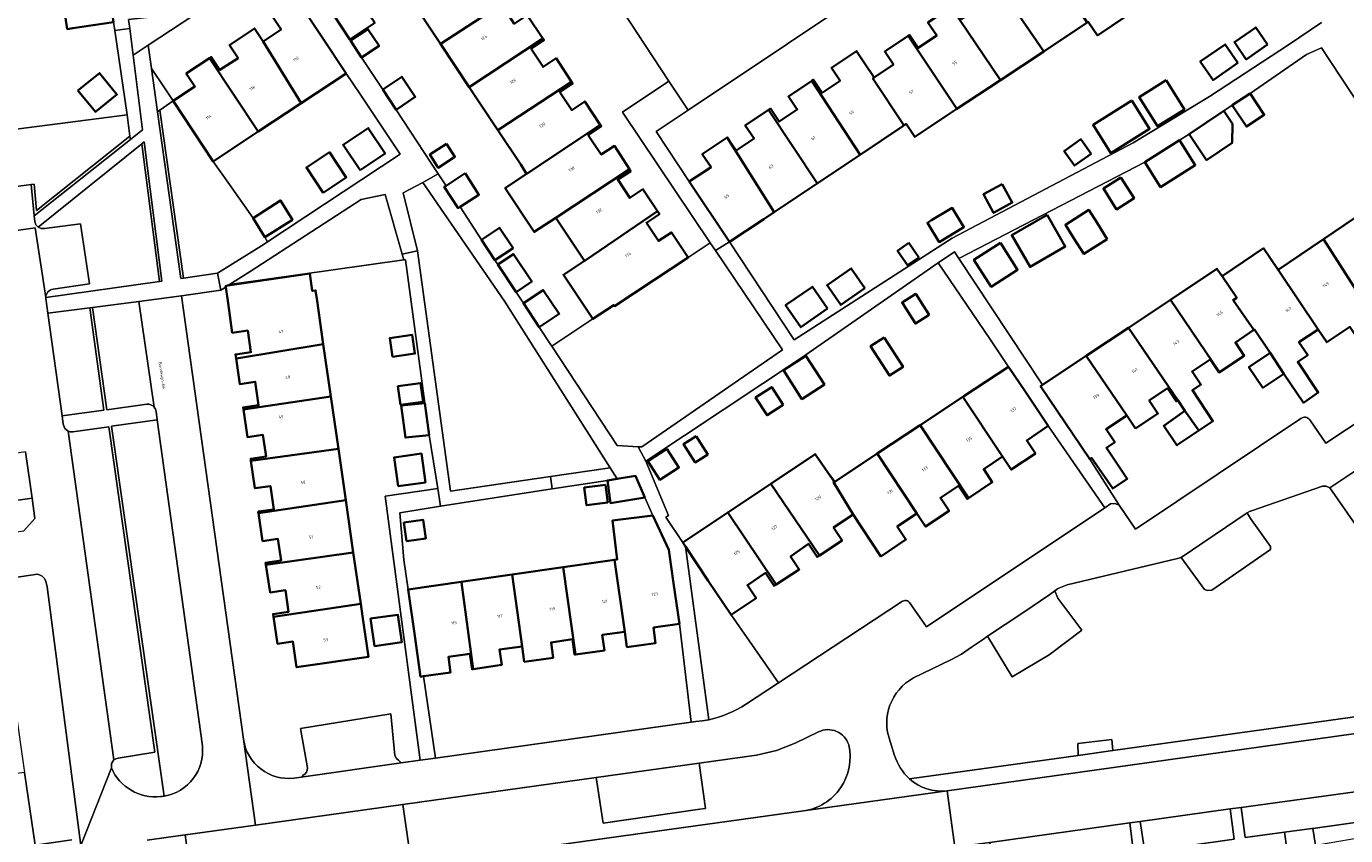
# Model space of a CAD drawing. Header units: metres. Extents: x 197700 to 204338, y 317132 to 325229.
# Tile 132 of 256: x 199764 to 199924, y 317895 to 317993. Entities that reach past the tile are written whole.
import ezdxf
from ezdxf.enums import TextEntityAlignment as Align

# ---------------------------------------------------------------- set-up
doc = ezdxf.new("R2010")
doc.units = ezdxf.units.M
for name, color, linetype, lineweight in [('B-WE-GR-BEPLANTING_CULTUUR_BOSPLANTSOEN-GV', 90, 'Continuous', 18), ('B-WE-GR-BEPLANTING_CULTUUR_HEESTERS-GV', 90, 'Continuous', 18), ('B-WE-IE-TERREINAFSCHEIDING_KUNSTMATIG_HEKWERK-G', 20, 'IE-TERREINAFSCHEIDING-KUNSTMATIG', 18), ('B-WE-IE-TERREINAFSCHEIDING_KUNSTMATIG_MUUR-G', 90, 'IE-TERREINAFSCHEIDING-KUNSTMATIG-DICHT', 18), ('B-WE-OG-BEBOUWING-GV', 7, 'Continuous', 35), ('B-WE-OG-BEBOUWING-T18', 10, 'Continuous', 18), ('B-WE-OG-TERREIN_CULTUURSCHEIDING-GV', 7, 'Continuous', 18), ('B-WE-OG-TERREIN_ERF-GV', 7, 'Continuous', 18), ('B-WE-OG-TOPOGRAFIE-T18', 10, 'Continuous', 18), ('B-WE-VH-VERHARDING_ASFALT-GV', 252, 'Continuous', 18), ('B-WE-VH-VERHARDING_BEDRIJFSVLOERPLAAT-GV', 252, 'Continuous', 18), ('B-WE-VH-VERHARDING_BETONSTRAATSTEEN-GV', 252, 'Continuous', 18), ('B-WE-VH-VERHARDING_HALFVERHARDING_GRIND-GV', 252, 'Continuous', 18), ('B-WE-VH-VERHARDING_OPEN-GV', 252, 'Continuous', 18), ('B-WE-VH-VERHARDING_TEGEL-GV', 252, 'Continuous', 18)]:
    doc.layers.add(name, color=color, linetype=linetype, lineweight=lineweight)
doc.styles.add('NLCS-ISO-M200-T18', font='NLCS-ISO.ttf', dxfattribs={"height": 0.36})
doc.linetypes.add('IE-TERREINAFSCHEIDING-KUNSTMATIG', pattern='A,4,[82,NLCS.SHX,S=0.75,R=90,X=0,Y=0],4,-2', length=10)
doc.linetypes.add('IE-TERREINAFSCHEIDING-KUNSTMATIG-DICHT', pattern='A,8,-1,[82,NLCS.SHX,S=0.75,R=90,X=0,Y=0],-1', length=10)

msp = doc.modelspace()

# ---------------------------------------------------------------- linework, layer by layer
at = {"layer": 'B-WE-GR-BEPLANTING_CULTUUR_BOSPLANTSOEN-GV'}
msp.add_lwpolyline([(199788.434, 317962.068), (199809.636, 317965.072), (199809.439, 317965.757), (199807.345, 317973.049), (199804.442, 317972.421), (199790.938, 317963.676)], close=True, dxfattribs=at)
at = {"layer": 'B-WE-GR-BEPLANTING_CULTUUR_HEESTERS-GV'}
for points in [[(199776.378, 317979.71), (199777.868, 317980.894), (199776.716, 317989.978), (199776.306, 317993.212), (199774.487, 317992.984), (199775.97, 317982.707), (199776.321, 317980.115)], [(199778.94, 317988.339), (199779.677, 317983.098), (199779.953, 317983.29), (199781.576, 317984.422), (199780.536, 317986.013)], [(199779.953, 317983.29), (199779.677, 317983.098), (199782.529, 317962.825), (199782.826, 317962.867)], [(199764.319, 317974.249), (199764.693, 317970.423), (199776.378, 317979.71), (199776.321, 317980.115), (199764.978, 317971.094), (199764.668, 317974.283)], [(199777.78, 317979.204), (199779.904, 317962.453), (199780.201, 317962.495), (199778.054, 317979.424)], [(199761.449, 317934.461), (199759.491, 317934.19), (199759.819, 317931.621), (199763.418, 317932.135), (199764.781, 317933.629), (199764.431, 317936.107), (199761.268, 317935.666)], [(199910.103, 317898.307), (199899.136, 317896.787), (199899.706, 317893.09), (199910.581, 317894.626)], [(199880.876, 317894.234), (199881.405, 317890.488), (199898.354, 317892.953), (199897.87, 317896.626)]]:
    msp.add_lwpolyline(points, close=True, dxfattribs=at)
for points in [[(199778.388, 317947.528), (199773.521, 317946.861), (199771.789, 317959.283), (199771.445, 317959.24), (199773.169, 317946.813), (199768.07, 317946.114), (199768.213, 317945.082), (199768.399, 317944.59), (199768.804, 317944.254), (199769.076, 317944.17), (199769.362, 317944.166), (199773.758, 317944.791), (199779.346, 317905.192), (199774.88, 317904.487), (199774.609, 317904.406), (199774.374, 317904.252)], [(199780.468, 317899.851), (199774.098, 317944.839), (199779.649, 317945.628), (199779.509, 317946.637)], [(199846.631, 317926.061), (199843.85, 317930.231), (199846.685, 317909.155)], [(199851.264, 317911.069), (199855.164, 317913.641), (199849.405, 317921.901), (199846.631, 317926.061)], [(199860.037, 317907.66), (199857.215, 317906.3), (199854.914, 317905.407), (199852.516, 317904.833), (199845.547, 317903.86), (199846.284, 317898.33), (199845.617, 317898.26), (199833.864, 317896.553), (199832.999, 317902.109), (199809.493, 317898.828), (199810.315, 317893.206), (199787.625, 317890.326), (199783.787, 317889.81), (199783.039, 317895.136), (199778.422, 317894.491)], [(199774.374, 317904.252), (199774.089, 317903.818), (199774.065, 317903.301)], [(199932.661, 317901.382), (199911.411, 317898.488), (199911.901, 317894.827), (199916.69, 317895.487), (199920.03, 317895.905), (199920.154, 317895.923), (199940.512, 317898.814), (199942.687, 317899.13), (199949.165, 317900.07)], [(199780.943, 317887.332), (199858.198, 317898.052)]]:
    msp.add_lwpolyline(points, dxfattribs=at)
for points in [[(199779.275, 317947.174, 0.2477161), (199778.388, 317947.528)], [(199779.509, 317946.637, 0.1445774), (199779.275, 317947.174)], [(199846.685, 317909.155, 0.0969186), (199851.264, 317911.069)], [(199863.71, 317906.087, 0.4669734), (199860.037, 317907.66)], [(199858.198, 317898.052, 0.4400445), (199863.71, 317906.087)], [(199774.065, 317903.301, 0.328799), (199780.052, 317899.797)], [(199780.052, 317899.797, 0.0236403), (199780.468, 317899.851)]]:
    msp.add_lwpolyline(points, format="xyb", dxfattribs=at)
at = {"layer": 'B-WE-IE-TERREINAFSCHEIDING_KUNSTMATIG_HEKWERK-G'}
for points in [[(199780.536, 317986.013), (199778.94, 317988.339)], [(199788.411, 317974.266), (199786.449, 317977.058)], [(199791.3, 317970.155), (199788.411, 317974.266)], [(199788.434, 317962.068), (199809.636, 317965.072)], [(199809.636, 317965.072), (199809.807, 317965.096)], [(199809.807, 317965.096), (199812.165, 317947.662)], [(199832.592, 317957.893), (199827.599, 317954.583)], [(199887.976, 317944.876), (199894.856, 317934.935)], [(199812.691, 317943.773), (199813.771, 317937.265)], [(199834.376, 317938.256), (199827.674, 317937.22)], [(199827.674, 317937.22), (199814.079, 317935.117)], [(199849.405, 317921.901), (199855.164, 317913.641)]]:
    msp.add_lwpolyline(points, dxfattribs=at)
at = {"layer": 'B-WE-IE-TERREINAFSCHEIDING_KUNSTMATIG_MUUR-G'}
for points in [[(199774.487, 317992.984), (199774.343, 317993.982)], [(199775.97, 317982.707), (199774.487, 317992.984)], [(199755.557, 317980.108), (199775.97, 317982.707)]]:
    msp.add_lwpolyline(points, dxfattribs=at)
at = {"layer": 'B-WE-OG-BEBOUWING-GV'}
for points in [[(199899.178, 317995.882), (199893.141, 318004.775), (199890.329, 318002.894), (199891.385, 318001.315), (199889.09, 317999.781), (199889.128, 317999.726), (199889.009, 317999.642), (199892.707, 317993.937), (199892.829, 317994.018), (199893.944, 317992.38)], [(199810.613, 317996.599), (199814.097, 317991.342), (199814.158, 317991.385), (199822.938, 317997.167), (199823.066, 317997.25), (199821.155, 318000.107), (199819.576, 317999.05), (199818.952, 318000), (199818.126, 318001.26), (199819.71, 318002.309), (199819.569, 318002.522)], [(199881.372, 317999.308), (199881.441, 317999.194), (199887.417, 317990.432), (199892.707, 317993.937), (199889.009, 317999.642), (199889.128, 317999.726), (199889.09, 317999.781), (199889.034, 317999.743), (199886.859, 318002.98), (199883.819, 318000.937), (199884.448, 318000), (199884.879, 317999.36), (199882.681, 317997.9), (199881.619, 317999.475)], [(199887.417, 317990.432), (199881.441, 317999.194), (199881.372, 317999.308), (199878.585, 317997.428), (199879.647, 317995.853), (199877.436, 317994.39), (199876.379, 317995.969), (199876.174, 317995.832), (199882.151, 317986.943)], [(199768.236, 317996.104), (199768.273, 317995.878), (199768.703, 317993.159), (199769.395, 317993.26), (199774.343, 317993.982), (199773.899, 317997.023)], [(199802.633, 317987.747), (199796.712, 317996.696), (199793.654, 317994.687), (199794.698, 317993.099), (199792.514, 317991.648), (199797.155, 317984.129)], [(199801.013, 317994.982), (199803.055, 317991.881), (199806.095, 317993.905), (199804.035, 317996.994)], [(199817.576, 317986.092), (199826.539, 317992.005), (199824.635, 317994.851), (199823.056, 317993.795), (199821.611, 317996.009), (199823.19, 317997.065), (199823.066, 317997.25), (199822.938, 317997.167), (199814.158, 317991.385), (199814.097, 317991.342)], [(199870.935, 317992.327), (199876.863, 317983.438), (199882.151, 317986.943), (199876.174, 317995.832), (199873.346, 317993.938), (199874.404, 317992.359), (199872.173, 317990.87), (199871.121, 317992.451)], [(199785.98, 317989.615), (199791.931, 317980.678), (199797.155, 317984.129), (199792.514, 317991.648), (199791.462, 317993.231), (199788.43, 317991.217), (199789.481, 317989.634), (199787.263, 317988.188), (199786.207, 317989.767)], [(199803.137, 317991.757), (199804.48, 317989.716), (199806.606, 317991.108), (199805.267, 317993.152)], [(199914.643, 317991.26), (199913.201, 317993.351), (199910.608, 317991.564), (199912.05, 317989.472)], [(199826.539, 317992.005), (199817.576, 317986.092), (199821.054, 317980.844), (199830.024, 317986.733), (199828.129, 317989.597), (199826.546, 317988.547), (199825.09, 317990.754), (199826.669, 317991.81)], [(199870.707, 317981.621), (199871.73, 317980.037), (199876.863, 317983.438), (199870.935, 317992.327), (199868.098, 317990.439), (199869.15, 317988.858), (199866.811, 317987.263), (199866.656, 317987.161), (199870.408, 317981.464), (199870.267, 317981.369), (199870.287, 317981.34)], [(199911.036, 317989.041), (199909.484, 317991.294), (199906.449, 317989.202), (199908.002, 317986.949)], [(199791.931, 317980.678), (199785.98, 317989.615), (199783.169, 317987.735), (199784.226, 317986.156), (199781.576, 317984.422), (199786.449, 317977.058)], [(199865.104, 317977.873), (199870.287, 317981.34), (199870.267, 317981.369), (199870.408, 317981.464), (199866.656, 317987.161), (199866.811, 317987.263), (199865.65, 317989.011), (199864.675, 317990.477), (199861.618, 317988.446), (199862.67, 317986.864), (199860.47, 317985.403), (199859.412, 317986.981), (199859.211, 317986.847)], [(199770.01, 317985.686), (199772.13, 317983.078), (199774.739, 317985.2), (199772.619, 317987.807)], [(199807.055, 317985.804), (199808.679, 317983.333), (199811.018, 317984.893), (199809.377, 317987.353)], [(199824.549, 317975.534), (199824.59, 317975.562), (199833.509, 317981.5), (199831.628, 317984.348), (199830.043, 317983.301), (199828.571, 317985.493), (199830.155, 317986.543), (199830.024, 317986.733), (199821.054, 317980.844), (199823.83, 317976.691)], [(199859.887, 317974.384), (199865.104, 317977.873), (199859.211, 317986.847), (199856.389, 317984.956), (199857.447, 317983.377), (199855.242, 317981.907), (199854.182, 317983.484), (199853.966, 317983.339), (199859.865, 317974.416)], [(199902.315, 317986.926), (199899.039, 317984.881), (199901.252, 317981.336), (199904.528, 317983.381)], [(199912.5, 317985.331), (199910.348, 317983.884), (199912.087, 317981.296), (199914.24, 317982.743)], [(199848.926, 317979.964), (199854.631, 317970.869), (199859.887, 317974.384), (199859.865, 317974.416), (199853.966, 317983.339), (199851.14, 317981.44), (199852.2, 317979.863), (199850.012, 317978.405), (199848.947, 317979.978)], [(199898.15, 317984.458), (199893.422, 317981.505), (199895.565, 317978.072), (199900.294, 317981.024)], [(199905.091, 317980.374), (199907.208, 317977.224), (199910.313, 317979.311), (199910.367, 317981.633), (199909.308, 317983.208)], [(199833.509, 317981.5), (199824.59, 317975.562), (199824.549, 317975.534), (199821.952, 317973.806), (199825.488, 317968.489), (199828.101, 317970.211), (199837.062, 317976.12), (199835.216, 317978.947), (199833.625, 317977.908), (199832.049, 317980.263), (199833.634, 317981.31)], [(199804.3, 317975.977), (199807.354, 317978.014), (199805.295, 317981.102), (199802.24, 317979.065)], [(199853.384, 317970.035), (199854.631, 317970.869), (199848.926, 317979.964), (199845.905, 317977.919), (199846.97, 317976.346), (199844.314, 317974.619), (199849.225, 317967.26)], [(199893.182, 317977.995), (199891.914, 317979.753), (199889.911, 317978.308), (199891.178, 317976.55)], [(199799.835, 317973.221), (199802.631, 317975.086), (199800.571, 317978.174), (199797.775, 317976.309)], [(199814.794, 317979.211), (199812.767, 317977.883), (199813.806, 317976.296), (199815.833, 317977.624)], [(199903.927, 317979.627), (199899.71, 317976.956), (199901.625, 317973.933), (199905.841, 317976.604)], [(199817.061, 317975.611), (199814.755, 317974.1), (199814.539, 317973.973), (199816.234, 317971.377), (199816.453, 317971.52), (199818.75, 317973.012)], [(199840.455, 317971.008), (199838.683, 317973.678), (199837.1, 317972.627), (199835.629, 317974.839), (199837.22, 317975.878), (199837.062, 317976.12), (199828.101, 317970.211), (199831.584, 317964.956), (199831.683, 317965.022)], [(199896.811, 317975.099), (199894.678, 317973.748), (199896.281, 317971.219), (199898.414, 317972.57)], [(199882.368, 317974.305), (199880.084, 317973.071), (199881.307, 317970.806), (199883.591, 317972.04)], [(199792.709, 317967.83), (199796.069, 317969.952), (199794.635, 317972.317), (199791.3, 317970.155)], [(199844.183, 317965.387), (199842.174, 317968.428), (199840.589, 317967.381), (199839.114, 317969.592), (199840.697, 317970.643), (199840.455, 317971.008), (199831.683, 317965.022), (199831.584, 317964.956), (199829.032, 317963.264), (199832.592, 317957.893), (199835.144, 317959.585), (199835.22, 317959.47), (199840.01, 317962.632)], [(199873.795, 317969.899), (199873.289, 317969.593), (199874.71, 317967.243), (199877.716, 317969.06), (199876.295, 317971.41), (199876.074, 317971.276)], [(199887.824, 317970.547), (199883.531, 317968.077), (199885.751, 317964.22), (199890.044, 317966.691)], [(199895.144, 317967.611), (199893.899, 317969.576), (199892.896, 317971.161), (199890.052, 317969.359), (199891.056, 317967.774), (199892.301, 317965.809)], [(199921.429, 317967.597), (199927.167, 317958.675), (199928.02, 317957.441), (199929.731, 317954.922), (199931.555, 317956.16), (199929.017, 317959.859), (199930, 317960.525), (199928.935, 317962.098), (199931.429, 317963.769), (199926.465, 317971)], [(199820.705, 317965.059), (199822.896, 317966.521), (199821.255, 317968.982), (199819.079, 317967.529)], [(199871.02, 317967.135), (199869.654, 317966.193), (199870.87, 317964.43), (199872.235, 317965.371)], [(199882.148, 317967.153), (199878.929, 317965.091), (199881.032, 317961.808), (199884.251, 317963.87)], [(199927.167, 317958.675), (199921.429, 317967.597), (199915.911, 317963.867), (199920.776, 317956.631), (199921.837, 317955.054), (199924.634, 317956.926), (199925.47, 317955.678), (199928.02, 317957.441)], [(199823.266, 317961.167), (199825.182, 317962.448), (199822.961, 317965.778), (199821.066, 317964.511)], [(199910.879, 317960.466), (199910.437, 317960.181), (199912.979, 317956.566), (199913.03, 317956.601), (199914.952, 317953.785), (199916.617, 317951.23), (199918.986, 317947.707), (199920.788, 317948.932), (199918.298, 317952.664), (199919.523, 317953.498), (199918.453, 317955.068), (199920.776, 317956.631), (199915.911, 317963.867), (199914.139, 317966.502), (199909.102, 317963.088)], [(199865.68, 317961.656), (199864.026, 317964.033), (199861.084, 317961.987), (199862.738, 317959.609)], [(199902.819, 317960.226), (199908.777, 317951.433), (199911.781, 317953.429), (199910.729, 317955.012), (199912.979, 317956.566), (199910.437, 317960.181), (199910.879, 317960.466), (199909.102, 317963.088), (199908.484, 317964)], [(199789.221, 317953.091), (199789.29, 317953.1), (199799.835, 317954.819), (199799.069, 317960.112), (199798.888, 317961.363), (199798.493, 317961.306), (199798.189, 317963.424), (199788.244, 317961.946), (199787.956, 317961.903), (199787.974, 317961.773), (199788.254, 317959.822), (199788.772, 317956.212), (199790.653, 317956.482), (199791.031, 317953.845), (199789.151, 317953.572)], [(199826.085, 317956.884), (199828.518, 317958.505), (199826.582, 317961.407), (199824.167, 317959.798)], [(199861.144, 317959.163), (199859.296, 317961.82), (199856.038, 317959.554), (199857.886, 317956.896)], [(199873.493, 317958.396), (199872.843, 317959.41), (199871.858, 317960.948), (199870.19, 317959.879), (199871.175, 317958.341), (199871.825, 317957.327)], [(199904.58, 317946.709), (199906.274, 317944.32), (199907.989, 317945.473), (199905.503, 317949.227), (199906.521, 317949.906), (199905.466, 317951.487), (199907.671, 317952.979), (199908.723, 317951.397), (199908.777, 317951.433), (199902.819, 317960.226), (199897.709, 317956.822), (199903.705, 317948.019)], [(199808.23, 317953.306), (199810.966, 317953.689), (199810.648, 317955.959), (199807.912, 317955.576)], [(199868.014, 317955.649), (199866.361, 317954.59), (199868.661, 317951), (199870.314, 317952.059)], [(199898.586, 317944.582), (199901.3, 317946.402), (199900.241, 317947.98), (199902.453, 317949.468), (199903.511, 317947.89), (199903.705, 317948.019), (199897.709, 317956.822), (199892.575, 317953.402), (199897.514, 317946.155)], [(199799.835, 317954.819), (199789.29, 317953.1), (199789.221, 317953.091), (199789.673, 317949.975), (199791.553, 317950.248), (199791.971, 317947.406), (199790.09, 317947.139), (199790.129, 317946.882), (199800.75, 317948.457)], [(199858.511, 317953.425), (199855.768, 317951.668), (199858.018, 317948.154), (199860.762, 317949.912)], [(199892.575, 317953.402), (199887.288, 317949.88), (199887.043, 317949.717), (199893.028, 317940.849), (199893.245, 317940.996), (199895.815, 317937.257), (199897.574, 317938.461), (199895.046, 317942.219), (199896.058, 317942.893), (199895.006, 317944.475), (199897.514, 317946.155)], [(199914.952, 317953.785), (199912.356, 317952.013), (199914.05, 317949.519), (199916.617, 317951.23)], [(199885.186, 317949.025), (199883.129, 317952.084), (199877.699, 317948.484), (199877.577, 317948.403), (199882.415, 317941.146), (199883.469, 317939.565), (199886.407, 317941.541), (199885.347, 317943.118), (199887.976, 317944.876)], [(199809.225, 317947.441), (199811.961, 317947.823), (199811.643, 317950.094), (199808.907, 317949.711)], [(199855.74, 317947.442), (199854.355, 317949.605), (199852.392, 317948.347), (199853.778, 317946.185)], [(199791.04, 317940.637), (199801.664, 317942.105), (199800.75, 317948.457), (199790.129, 317946.882), (199790.602, 317943.53), (199792.483, 317943.796), (199792.884, 317941.167), (199791.003, 317940.899)], [(199812.165, 317947.662), (199809.298, 317947.362), (199809.825, 317943.473), (199812.691, 317943.773)], [(199872.391, 317944.964), (199878.263, 317936.098), (199881.168, 317938.023), (199880.119, 317939.606), (199882.415, 317941.146), (199877.577, 317948.403)], [(199906.274, 317944.32), (199904.58, 317946.709), (199902.01, 317944.909), (199903.621, 317942.537)], [(199878.263, 317936.098), (199872.391, 317944.964), (199867.185, 317941.513), (199871.996, 317934.217), (199873.041, 317932.632), (199875.919, 317934.543), (199874.869, 317936.126), (199877.077, 317937.59), (199878.126, 317936.007)], [(199845.159, 317943.646), (199843.631, 317942.667), (199845.054, 317940.445), (199846.583, 317941.424)], [(199801.664, 317942.105), (199791.04, 317940.637), (199791.516, 317937.296), (199793.397, 317937.564), (199793.814, 317934.729), (199791.933, 317934.462), (199791.959, 317934.28), (199802.566, 317935.836)], [(199808.929, 317937.541), (199812.257, 317938.007), (199811.765, 317941.521), (199808.437, 317941.055)], [(199841.603, 317942.093), (199839.284, 317940.608), (199840.741, 317938.333), (199843.06, 317939.819)], [(199854.227, 317937.855), (199860.151, 317929.128), (199862.91, 317930.948), (199861.864, 317932.534), (199864.233, 317934.115), (199861.85, 317938.054), (199861.935, 317938.112), (199861.192, 317939.235), (199859.623, 317941.456)], [(199867.185, 317941.513), (199862.008, 317938.08), (199861.192, 317939.235), (199861.935, 317938.112), (199861.85, 317938.054), (199864.233, 317934.115), (199867.627, 317929.007), (199870.667, 317931.061), (199869.604, 317932.635), (199871.996, 317934.217)], [(199838.91, 317936.184), (199837.798, 317938.802), (199835.563, 317938.445), (199834.376, 317938.256), (199834.733, 317935.504)], [(199834.137, 317937.72), (199831.557, 317937.383), (199831.836, 317935.245), (199834.416, 317935.581)], [(199860.151, 317929.128), (199854.227, 317937.855), (199848.997, 317934.365), (199854.899, 317925.586), (199857.696, 317927.435), (199856.648, 317929.02), (199858.824, 317930.529), (199859.87, 317928.943)], [(199803.48, 317929.492), (199802.566, 317935.836), (199791.959, 317934.28), (199792.443, 317930.871), (199794.324, 317931.138), (199794.696, 317928.53), (199792.817, 317928.251), (199792.855, 317927.994)], [(199809.947, 317930.849), (199812.298, 317931.178), (199811.98, 317933.449), (199809.63, 317933.12)], [(199839.888, 317934.003), (199834.973, 317933.368), (199835.561, 317928.653), (199835.228, 317928.605), (199836.479, 317919.857), (199836.748, 317917.976), (199840.236, 317918.467), (199839.992, 317920.355), (199843.125, 317920.802), (199842.419, 317925.752), (199841.84, 317929.811)], [(199843.85, 317930.231), (199846.631, 317926.061), (199849.405, 317921.901), (199852.442, 317923.926), (199851.388, 317925.507), (199853.595, 317927.001), (199854.642, 317925.416), (199854.899, 317925.586), (199848.997, 317934.365), (199843.528, 317930.715)], [(199804.377, 317923.257), (199803.48, 317929.492), (199792.855, 317927.994), (199793.355, 317924.625), (199795.235, 317924.904), (199795.603, 317922.278), (199793.723, 317922.005), (199793.775, 317921.649)], [(199835.228, 317928.605), (199829.008, 317927.712), (199830.499, 317917.085), (199834.011, 317917.588), (199833.742, 317919.468), (199836.479, 317919.857)], [(199816.61, 317925.933), (199816.621, 317925.857), (199818.033, 317915.305), (199821.528, 317915.81), (199821.256, 317917.691), (199824.007, 317918.074), (199822.807, 317926.822)], [(199824.265, 317916.191), (199827.774, 317916.668), (199827.519, 317918.551), (199830.12, 317918.949), (199830.39, 317917.069), (199830.499, 317917.085), (199829.008, 317927.712), (199822.807, 317926.822), (199824.007, 317918.074)], [(199812.019, 317914.435), (199815.306, 317914.907), (199815.036, 317916.788), (199817.643, 317917.169), (199817.915, 317915.288), (199818.033, 317915.305), (199816.621, 317925.857), (199816.61, 317925.933), (199810.143, 317925.005), (199810.958, 317919.334), (199811.669, 317914.385)], [(199804.596, 317921.733), (199804.377, 317923.257), (199793.775, 317921.649), (199794.249, 317918.383), (199796.129, 317918.656), (199796.583, 317915.521), (199805.312, 317916.784)], [(199806.04, 317918.115), (199809.368, 317918.581), (199808.902, 317921.911), (199805.574, 317921.445)]]:
    msp.add_lwpolyline(points, close=True, dxfattribs=at)
at = {"layer": 'B-WE-OG-TERREIN_CULTUURSCHEIDING-GV'}
for points in [[(199793.056, 317967.258), (199792.709, 317967.83), (199791.3, 317970.155), (199788.411, 317974.266), (199786.449, 317977.058), (199781.576, 317984.422), (199779.953, 317983.29), (199782.826, 317962.867), (199786.969, 317963.454), (199792.631, 317966.976)], [(199809.555, 317973.226), (199811.299, 317966.194), (199815.28, 317936.947), (199827.461, 317938.739), (199834.702, 317939.804), (199821.869, 317960.051), (199811.918, 317974.51)], [(199844.183, 317965.387), (199840.01, 317962.632), (199835.22, 317959.47), (199835.144, 317959.585), (199832.592, 317957.893), (199827.599, 317954.583), (199835.552, 317942.498), (199838.106, 317942.36), (199838.57, 317942.335), (199855.642, 317954.157), (199847.509, 317966.216), (199846.873, 317967.163)], [(199768.07, 317946.114), (199773.169, 317946.813), (199771.445, 317959.24), (199766.341, 317958.599)]]:
    msp.add_lwpolyline(points, close=True, dxfattribs=at)
for points in [[(199751.184, 317972.379), (199759.561, 317973.57), (199761.208, 317973.812), (199763.086, 317974.067), (199764.319, 317974.249), (199764.668, 317974.283), (199764.978, 317971.094), (199776.321, 317980.115), (199775.97, 317982.707), (199755.557, 317980.108)], [(199766.088, 317960.513), (199766.088, 317960.496), (199779.904, 317962.453), (199777.78, 317979.204), (199765.166, 317969.072), (199765.526, 317968.909), (199765.921, 317968.9), (199770.311, 317969.476), (199771.425, 317962.159), (199766.99, 317961.525)], [(199779.649, 317945.628), (199774.098, 317944.839), (199780.468, 317899.851)], [(199785.138, 317905.958), (199779.649, 317945.628)], [(199925.281, 317932.934), (199922.193, 317937.358), (199921.775, 317937.538), (199921.321, 317937.537), (199912.678, 317934.575), (199912.435, 317934.492), (199912.151, 317934.299), (199912.57, 317933.627), (199914.986, 317930.235), (199914.993, 317929.863), (199907.838, 317924.925), (199907.346, 317924.858), (199906.963, 317924.989), (199904.145, 317928.864), (199903.512, 317928.714), (199890.259, 317925.57), (199889.274, 317925.137), (199889.105, 317925.063), (199888.762, 317924.806), (199889.116, 317923.949), (199892.05, 317920.055), (199888.088, 317917.056), (199883.57, 317914.376), (199880.577, 317919.292), (199880.078, 317918.957), (199878.633, 317917.988), (199877.414, 317917.136), (199876.114, 317916.418), (199871.578, 317914.233)], [(199891.59, 317904.814), (199891.553, 317906.266), (199895.712, 317906.757), (199895.828, 317905.403), (199934.277, 317910.748)], [(199868.749, 317906.518), (199869.291, 317904.802)], [(199871.099, 317901.965), (199891.59, 317904.814)], [(199769.277, 317894.522), (199764.809, 317893.906), (199763.511, 317902.724), (199758.554, 317902.135), (199760.576, 317887.17), (199770.56, 317888.456), (199770.813, 317889.373), (199770.788, 317890.705), (199770.376, 317893.536), (199770.336, 317893.847)]]:
    msp.add_lwpolyline(points, dxfattribs=at)
for points in [[(199766.99, 317961.525, 0.3626551), (199766.088, 317960.513)], [(199871.578, 317914.233, 0.37314), (199868.749, 317906.518)], [(199780.468, 317899.851, 0.395365), (199785.138, 317905.958)], [(199869.291, 317904.802, 0.1327545), (199871.099, 317901.965)]]:
    msp.add_lwpolyline(points, format="xyb", dxfattribs=at)
at = {"layer": 'B-WE-OG-TERREIN_ERF-GV'}
for points in [[(199904.218, 318023.415), (199844.193, 317983.293), (199840.307, 317980.695), (199844.314, 317974.619), (199846.97, 317976.346), (199845.905, 317977.919), (199848.926, 317979.964), (199848.947, 317979.978), (199850.012, 317978.405), (199852.2, 317979.863), (199851.14, 317981.44), (199853.966, 317983.339), (199854.182, 317983.484), (199855.242, 317981.907), (199857.447, 317983.377), (199856.389, 317984.956), (199859.211, 317986.847), (199859.412, 317986.981), (199860.47, 317985.403), (199862.67, 317986.864), (199861.618, 317988.446), (199864.675, 317990.477), (199865.65, 317989.011), (199866.811, 317987.263), (199869.15, 317988.858), (199868.098, 317990.439), (199870.935, 317992.327), (199871.121, 317992.451), (199872.173, 317990.87), (199874.404, 317992.359), (199873.346, 317993.938)], [(199755.557, 317980.108), (199775.97, 317982.707), (199774.487, 317992.984), (199774.343, 317993.982), (199769.395, 317993.26), (199768.703, 317993.159), (199768.273, 317995.878), (199760.197, 317994.753)], [(199806.095, 317993.905), (199803.055, 317991.881), (199803.137, 317991.757), (199805.267, 317993.152), (199806.606, 317991.108), (199804.48, 317989.716), (199807.055, 317985.804), (199809.377, 317987.353), (199811.018, 317984.893), (199808.679, 317983.333), (199813.809, 317975.538), (199814.755, 317974.1), (199817.061, 317975.611), (199818.75, 317973.012), (199816.453, 317971.52), (199819.079, 317967.529), (199821.255, 317968.982), (199822.896, 317966.521), (199820.705, 317965.059), (199821.066, 317964.511), (199822.961, 317965.778), (199825.182, 317962.448), (199823.266, 317961.167), (199824.167, 317959.798), (199826.582, 317961.407), (199828.518, 317958.505), (199826.085, 317956.884), (199827.488, 317954.752), (199827.599, 317954.583), (199832.592, 317957.893), (199829.032, 317963.264), (199831.584, 317964.956), (199828.101, 317970.211), (199825.488, 317968.489), (199821.952, 317973.806), (199824.549, 317975.534), (199823.83, 317976.691), (199821.054, 317980.844), (199817.576, 317986.092), (199814.097, 317991.342), (199810.613, 317996.599)], [(199899.178, 317995.882), (199893.944, 317992.38), (199892.829, 317994.018)], [(199824.635, 317994.851), (199826.539, 317992.005), (199826.669, 317991.81), (199825.09, 317990.754), (199826.546, 317988.547), (199828.129, 317989.597), (199830.024, 317986.733), (199830.155, 317986.543), (199828.571, 317985.493), (199830.043, 317983.301), (199831.628, 317984.348), (199833.509, 317981.5), (199833.634, 317981.31), (199832.049, 317980.263), (199833.625, 317977.908), (199835.216, 317978.947), (199837.062, 317976.12), (199837.22, 317975.878), (199835.629, 317974.839), (199837.1, 317972.627), (199838.683, 317973.678), (199840.455, 317971.008), (199840.697, 317970.643), (199839.114, 317969.592), (199840.589, 317967.381), (199842.174, 317968.428), (199844.183, 317965.387), (199846.873, 317967.163), (199836.207, 317983.056), (199841.853, 317986.837), (199836.078, 317995.579)], [(199892.707, 317993.937), (199887.417, 317990.432), (199882.151, 317986.943), (199876.863, 317983.438), (199871.73, 317980.037), (199870.707, 317981.621), (199870.287, 317981.34), (199865.104, 317977.873), (199859.887, 317974.384), (199854.631, 317970.869), (199853.384, 317970.035), (199849.225, 317967.26), (199857.094, 317955.363), (199876.293, 317967.739), (199898.282, 317979.323), (199907.578, 317984.954), (199917.185, 317991.239), (199921.208, 317993.955)], [(199930.409, 317976.934), (199922.208, 317989.346), (199921.199, 317990.873), (199919.347, 317990.057), (199912.5, 317985.331), (199914.24, 317982.743), (199912.087, 317981.296), (199910.348, 317983.884), (199909.308, 317983.208), (199910.367, 317981.633), (199910.313, 317979.311), (199907.208, 317977.224), (199905.091, 317980.374), (199903.927, 317979.627), (199905.841, 317976.604), (199901.625, 317973.933), (199899.71, 317976.956), (199877.113, 317965.231), (199887.288, 317949.88), (199892.575, 317953.402), (199897.709, 317956.822), (199902.819, 317960.226), (199908.484, 317964), (199909.102, 317963.088), (199914.139, 317966.502), (199915.911, 317963.867), (199921.429, 317967.597), (199926.465, 317971)], [(199796.283, 317902.051), (199797.126, 317902.17), (199797.342, 317902.346), (199797.627, 317902.571), (199797.776, 317902.773), (199797.857, 317903.005), (199797.9, 317903.289), (199797.044, 317908.1), (199808.054, 317909.864), (199808.54, 317904.808), (199808.716, 317904.433), (199808.959, 317904.245), (199809.319, 317903.888), (199811.6, 317904.209), (199807.344, 317936.343), (199813.771, 317937.265), (199812.691, 317943.773), (199809.825, 317943.473), (199809.298, 317947.362), (199812.165, 317947.662), (199809.807, 317965.096), (199809.636, 317965.072), (199788.434, 317962.068), (199788.244, 317961.946), (199798.189, 317963.424), (199798.493, 317961.306), (199798.888, 317961.363), (199799.069, 317960.112), (199799.835, 317954.819), (199800.75, 317948.457), (199801.664, 317942.105), (199802.566, 317935.836), (199803.48, 317929.492), (199804.377, 317923.257), (199804.596, 317921.733), (199805.312, 317916.784), (199796.583, 317915.521), (199796.129, 317918.656), (199794.249, 317918.383), (199793.775, 317921.649), (199793.723, 317922.005), (199795.603, 317922.278), (199795.235, 317924.904), (199793.355, 317924.625), (199792.855, 317927.994), (199792.817, 317928.251), (199794.696, 317928.53), (199794.324, 317931.138), (199792.443, 317930.871), (199791.959, 317934.28), (199791.933, 317934.462), (199793.814, 317934.729), (199793.397, 317937.564), (199791.516, 317937.296), (199791.04, 317940.637), (199791.003, 317940.899), (199792.884, 317941.167), (199792.483, 317943.796), (199790.602, 317943.53), (199790.129, 317946.882), (199790.09, 317947.139), (199791.971, 317947.406), (199791.553, 317950.248), (199789.673, 317949.975), (199789.221, 317953.091), (199789.151, 317953.572), (199791.031, 317953.845), (199790.653, 317956.482), (199788.772, 317956.212), (199788.254, 317959.822), (199787.974, 317961.773), (199787.358, 317961.377), (199782.613, 317960.701), (199790.127, 317906.774)], [(199924.634, 317956.926), (199921.837, 317955.054), (199920.776, 317956.631), (199918.453, 317955.068), (199919.523, 317953.498), (199918.298, 317952.664), (199920.788, 317948.932), (199918.986, 317947.707), (199916.617, 317951.23), (199914.05, 317949.519), (199912.356, 317952.013), (199914.952, 317953.785), (199913.03, 317956.601), (199912.979, 317956.566), (199910.729, 317955.012), (199911.781, 317953.429), (199908.777, 317951.433), (199908.723, 317951.397), (199907.671, 317952.979), (199905.466, 317951.487), (199906.521, 317949.906), (199905.503, 317949.227), (199907.989, 317945.473), (199906.274, 317944.32), (199903.621, 317942.537), (199902.01, 317944.909), (199904.58, 317946.709), (199903.705, 317948.019), (199903.511, 317947.89), (199902.453, 317949.468), (199900.241, 317947.98), (199901.3, 317946.402), (199898.586, 317944.582), (199897.514, 317946.155), (199895.006, 317944.475), (199896.058, 317942.893), (199895.046, 317942.219), (199897.574, 317938.461), (199895.815, 317937.257), (199893.245, 317940.996), (199893.028, 317940.849), (199896.592, 317935.231), (199898.594, 317932.329), (199918.691, 317945.794)], [(199919.766, 317945.637), (199921.723, 317942.8), (199936.773, 317952.771)], [(199871.189, 317923.304), (199873.158, 317920.454), (199894.856, 317934.935), (199887.976, 317944.876), (199885.347, 317943.118), (199886.407, 317941.541), (199883.469, 317939.565), (199882.415, 317941.146), (199880.119, 317939.606), (199881.168, 317938.023), (199878.263, 317936.098), (199878.126, 317936.007), (199877.077, 317937.59), (199874.869, 317936.126), (199875.919, 317934.543), (199873.041, 317932.632), (199871.996, 317934.217), (199869.604, 317932.635), (199870.667, 317931.061), (199867.627, 317929.007), (199864.233, 317934.115), (199861.864, 317932.534), (199862.91, 317930.948), (199860.151, 317929.128), (199859.87, 317928.943), (199858.824, 317930.529), (199856.648, 317929.02), (199857.696, 317927.435), (199854.899, 317925.586), (199854.642, 317925.416), (199853.595, 317927.001), (199851.388, 317925.507), (199852.442, 317923.926), (199849.405, 317921.901), (199855.164, 317913.641)], [(199855.164, 317913.641), (199870.119, 317923.503)]]:
    msp.add_lwpolyline(points, dxfattribs=at)
for points in [[(199796.712, 317996.696), (199793.791, 318001.259), (199778.54, 317991.183), (199778.94, 317988.339), (199780.536, 317986.013), (199781.576, 317984.422), (199784.226, 317986.156), (199783.169, 317987.735), (199785.98, 317989.615), (199786.207, 317989.767), (199787.263, 317988.188), (199789.481, 317989.634), (199788.43, 317991.217), (199791.462, 317993.231), (199792.514, 317991.648), (199794.698, 317993.099), (199793.654, 317994.687)], [(199914.643, 317991.26), (199912.05, 317989.472), (199910.608, 317991.564), (199913.201, 317993.351)], [(199911.036, 317989.041), (199908.002, 317986.949), (199906.449, 317989.202), (199909.484, 317991.294)], [(199770.01, 317985.686), (199772.619, 317987.807), (199774.739, 317985.2), (199772.13, 317983.078)], [(199792.709, 317967.83), (199793.056, 317967.258), (199809.176, 317977.941), (199804.306, 317985.239), (199802.633, 317987.747), (199797.155, 317984.129), (199791.931, 317980.678), (199786.449, 317977.058), (199788.411, 317974.266), (199791.3, 317970.155), (199794.635, 317972.317), (199796.069, 317969.952)], [(199902.315, 317986.926), (199904.528, 317983.381), (199901.252, 317981.336), (199899.039, 317984.881)], [(199898.15, 317984.458), (199900.294, 317981.024), (199895.565, 317978.072), (199893.422, 317981.505)], [(199804.3, 317975.977), (199802.24, 317979.065), (199805.295, 317981.102), (199807.354, 317978.014)], [(199893.182, 317977.995), (199891.178, 317976.55), (199889.911, 317978.308), (199891.914, 317979.753)], [(199799.835, 317973.221), (199797.775, 317976.309), (199800.571, 317978.174), (199802.631, 317975.086)], [(199814.794, 317979.211), (199815.833, 317977.624), (199813.806, 317976.296), (199812.767, 317977.883)], [(199898.414, 317972.57), (199896.281, 317971.219), (199894.678, 317973.748), (199896.811, 317975.099)], [(199882.368, 317974.305), (199883.591, 317972.04), (199881.307, 317970.806), (199880.084, 317973.071)], [(199876.074, 317971.276), (199876.295, 317971.41), (199877.716, 317969.06), (199874.71, 317967.243), (199873.289, 317969.593), (199873.795, 317969.899)], [(199887.824, 317970.547), (199890.044, 317966.691), (199885.751, 317964.22), (199883.531, 317968.077)], [(199895.144, 317967.611), (199892.301, 317965.809), (199891.056, 317967.774), (199890.052, 317969.359), (199892.896, 317971.161), (199893.899, 317969.576)], [(199871.02, 317967.135), (199872.235, 317965.371), (199870.87, 317964.43), (199869.654, 317966.193)], [(199882.148, 317967.153), (199884.251, 317963.87), (199881.032, 317961.808), (199878.929, 317965.091)], [(199872.391, 317944.964), (199877.577, 317948.403), (199877.699, 317948.484), (199883.129, 317952.084), (199880.854, 317955.468), (199874.604, 317964.721), (199857.96, 317953.18), (199839.059, 317940.594), (199841.816, 317933.992), (199841.494, 317933.773), (199843.528, 317930.715), (199848.997, 317934.365), (199854.227, 317937.855), (199859.623, 317941.456), (199861.192, 317939.235), (199862.008, 317938.08), (199867.185, 317941.513)], [(199865.68, 317961.656), (199862.738, 317959.609), (199861.084, 317961.987), (199864.026, 317964.033)], [(199861.144, 317959.163), (199857.886, 317956.896), (199856.038, 317959.554), (199859.296, 317961.82)], [(199873.493, 317958.396), (199871.825, 317957.327), (199871.175, 317958.341), (199870.19, 317959.879), (199871.858, 317960.948), (199872.843, 317959.41)], [(199808.23, 317953.306), (199807.912, 317955.576), (199810.648, 317955.959), (199810.966, 317953.689)], [(199868.014, 317955.649), (199870.314, 317952.059), (199868.661, 317951), (199866.361, 317954.59)], [(199858.511, 317953.425), (199860.762, 317949.912), (199858.018, 317948.154), (199855.768, 317951.668)], [(199809.225, 317947.441), (199808.907, 317949.711), (199811.643, 317950.094), (199811.961, 317947.823)], [(199855.74, 317947.442), (199853.778, 317946.185), (199852.392, 317948.347), (199854.355, 317949.605)], [(199845.159, 317943.646), (199846.583, 317941.424), (199845.054, 317940.445), (199843.631, 317942.667)], [(199808.929, 317937.541), (199808.437, 317941.055), (199811.765, 317941.521), (199812.257, 317938.007)], [(199841.603, 317942.093), (199843.06, 317939.819), (199840.741, 317938.333), (199839.284, 317940.608)], [(199839.888, 317934.003), (199838.91, 317936.184), (199834.733, 317935.504), (199834.376, 317938.256), (199827.674, 317937.22), (199814.079, 317935.117), (199809.157, 317934.321), (199809.62, 317928.597), (199810.143, 317925.005), (199816.61, 317925.933), (199822.807, 317926.822), (199829.008, 317927.712), (199835.228, 317928.605), (199835.561, 317928.653), (199834.973, 317933.368)], [(199834.137, 317937.72), (199834.416, 317935.581), (199831.836, 317935.245), (199831.557, 317937.383)], [(199809.947, 317930.849), (199809.63, 317933.12), (199811.98, 317933.449), (199812.298, 317931.178)], [(199806.04, 317918.115), (199805.574, 317921.445), (199808.902, 317921.911), (199809.368, 317918.581)], [(199830.499, 317917.085), (199830.39, 317917.069), (199830.12, 317918.949), (199827.519, 317918.551), (199827.774, 317916.668), (199824.265, 317916.191), (199824.007, 317918.074), (199821.256, 317917.691), (199821.528, 317915.81), (199818.033, 317915.305), (199817.915, 317915.288), (199817.643, 317917.169), (199815.036, 317916.788), (199815.306, 317914.907), (199812.019, 317914.435), (199813.46, 317904.471), (199844.568, 317908.854), (199843.248, 317919.787), (199843.125, 317920.802), (199839.992, 317920.355), (199840.236, 317918.467), (199836.748, 317917.976), (199836.479, 317919.857), (199833.742, 317919.468), (199834.011, 317917.588)]]:
    msp.add_lwpolyline(points, close=True, dxfattribs=at)
for points in [[(199918.691, 317945.794, -0.4230634), (199919.766, 317945.637)], [(199870.119, 317923.503, -0.4308853), (199871.189, 317923.304)], [(199790.127, 317906.774, 0.4084225), (199796.283, 317902.051)]]:
    msp.add_lwpolyline(points, format="xyb", dxfattribs=at)
at = {"layer": 'B-WE-VH-VERHARDING_ASFALT-GV'}
for points in [[(199930.117, 317908.137), (199929.708, 317908.07), (199875.67, 317900.516), (199876.611, 317893.65), (199880.876, 317894.234), (199897.87, 317896.626)], [(199897.87, 317896.626), (199899.136, 317896.787), (199910.103, 317898.307), (199911.411, 317898.488), (199932.661, 317901.382)]]:
    msp.add_lwpolyline(points, dxfattribs=at)
msp.add_lwpolyline([(199859.126, 317891.207), (199874.934, 317893.42), (199876.611, 317893.65), (199875.67, 317900.516), (199858.198, 317898.052), (199780.943, 317887.332), (199766.856, 317885.362), (199753.41, 317883.512), (199754.385, 317876.606), (199768.975, 317878.668), (199795.39, 317882.302), (199825.53, 317886.465)], close=True, dxfattribs=at)
at = {"layer": 'B-WE-VH-VERHARDING_BEDRIJFSVLOERPLAAT-GV'}
msp.add_lwpolyline([(199916.982, 317893.447), (199920.29, 317893.866), (199920.445, 317893.892), (199920.154, 317895.923), (199920.03, 317895.905), (199916.69, 317895.487)], close=True, dxfattribs=at)
at = {"layer": 'B-WE-VH-VERHARDING_BETONSTRAATSTEEN-GV'}
for points in [[(199774.343, 317993.982), (199774.487, 317992.984), (199776.306, 317993.212), (199776.166, 317994.312), (199778.32, 317994.543), (199780.328, 317996.106), (199780.241, 317996.649), (199777.974, 318010.752), (199771.932, 318009.889), (199772.594, 318005.959), (199773.023, 318003.02), (199773.464, 318000), (199773.469, 317999.97), (199773.899, 317997.023)], [(199774.374, 317904.252), (199774.609, 317904.406), (199774.88, 317904.487), (199779.346, 317905.192), (199773.758, 317944.791), (199769.362, 317944.166), (199769.076, 317944.17), (199768.804, 317944.254)], [(199922.193, 317937.358), (199925.281, 317932.934), (199925.94, 317932.892), (199935.424, 317939.107), (199935.479, 317939.779), (199932.988, 317943.411), (199932.895, 317943.909), (199933.271, 317944.738)], [(199904.145, 317928.864), (199906.963, 317924.989), (199907.346, 317924.858), (199907.838, 317924.925), (199914.993, 317929.863), (199914.986, 317930.235), (199912.57, 317933.627), (199912.151, 317934.299)], [(199880.577, 317919.292), (199883.57, 317914.376), (199888.088, 317917.056), (199892.05, 317920.055), (199889.116, 317923.949), (199888.762, 317924.806), (199888.176, 317924.366), (199884.863, 317922.166)], [(199797.126, 317902.17), (199809.319, 317903.888), (199808.959, 317904.245), (199808.716, 317904.433), (199808.54, 317904.808), (199808.054, 317909.864), (199797.044, 317908.1), (199797.9, 317903.289), (199797.857, 317903.005), (199797.776, 317902.773), (199797.627, 317902.571), (199797.342, 317902.346)], [(199832.999, 317902.109), (199833.864, 317896.553), (199845.617, 317898.26), (199846.284, 317898.33), (199845.547, 317903.86)], [(199809.493, 317898.828), (199791.585, 317896.328), (199783.077, 317895.141), (199783.039, 317895.136), (199783.787, 317889.81), (199787.625, 317890.326), (199810.315, 317893.206)]]:
    msp.add_lwpolyline(points, close=True, dxfattribs=at)
for points in [[(199766.99, 317961.525), (199771.425, 317962.159), (199770.311, 317969.476), (199765.921, 317968.9), (199765.526, 317968.909), (199765.166, 317969.072), (199764.896, 317969.361), (199764.761, 317969.733), (199764.693, 317970.423), (199764.319, 317974.249), (199763.086, 317974.067), (199761.208, 317973.812), (199759.561, 317973.57), (199751.184, 317972.379)], [(199774.065, 317903.301), (199774.089, 317903.818), (199774.374, 317904.252), (199768.804, 317944.254), (199768.399, 317944.59), (199768.213, 317945.082), (199768.07, 317946.114), (199766.341, 317958.599), (199766.093, 317960.375), (199766.088, 317960.435), (199766.088, 317960.496), (199766.088, 317960.513), (199764.798, 317968.986), (199751.367, 317967.074), (199750.596, 317972.487)], [(199751.367, 317967.074), (199764.798, 317968.986), (199766.088, 317960.513)], [(199778.422, 317894.491), (199783.039, 317895.136), (199783.077, 317895.141), (199791.585, 317896.328), (199790.127, 317906.774), (199782.613, 317960.701), (199777.418, 317960.02), (199779.275, 317947.174)], [(199779.275, 317947.174), (199777.418, 317960.02), (199771.789, 317959.283)], [(199771.789, 317959.283), (199773.521, 317946.861), (199778.388, 317947.528)], [(199942.523, 317933.785), (199949.082, 317938.75), (199948.24, 317939.964), (199938.553, 317953.927), (199936.773, 317952.771), (199921.723, 317942.8), (199919.766, 317945.637)], [(199779.509, 317946.637), (199779.649, 317945.628), (199785.138, 317905.958)], [(199918.691, 317945.794), (199898.594, 317932.329), (199896.592, 317935.231), (199896.081, 317935.436), (199895.534, 317935.388), (199894.856, 317934.935), (199873.158, 317920.454), (199871.189, 317923.304)], [(199871.578, 317914.233), (199876.114, 317916.418), (199877.414, 317917.136), (199878.633, 317917.988), (199880.078, 317918.957), (199880.577, 317919.292), (199884.863, 317922.166), (199888.176, 317924.366), (199888.762, 317924.806), (199889.105, 317925.063), (199889.274, 317925.137), (199890.259, 317925.57), (199903.512, 317928.714), (199904.145, 317928.864), (199912.151, 317934.299), (199912.435, 317934.492), (199912.678, 317934.575), (199921.321, 317937.537), (199921.775, 317937.538), (199922.193, 317937.358), (199933.271, 317944.738)], [(199763.639, 317941.715), (199764.431, 317936.107), (199764.781, 317933.629), (199763.418, 317932.135)], [(199760.151, 317926.133), (199765.093, 317926.833), (199765.412, 317926.728), (199765.647, 317926.629), (199765.887, 317926.356), (199766.089, 317925.982), (199766.28, 317925.305), (199770.336, 317893.847), (199774.065, 317903.301)], [(199770.336, 317893.847), (199766.28, 317925.305), (199766.089, 317925.982), (199765.887, 317926.356), (199765.647, 317926.629), (199765.412, 317926.728), (199765.093, 317926.833), (199760.151, 317926.133), (199763.511, 317902.724), (199764.809, 317893.906), (199769.277, 317894.522)], [(199870.119, 317923.503), (199855.164, 317913.641), (199851.264, 317911.069)], [(199846.685, 317909.155), (199845.897, 317909.018), (199845.104, 317908.93), (199844.568, 317908.854), (199813.46, 317904.471), (199811.6, 317904.209), (199809.319, 317903.888), (199797.126, 317902.17), (199796.283, 317902.051)], [(199790.127, 317906.774), (199791.585, 317896.328), (199809.493, 317898.828), (199832.999, 317902.109), (199845.547, 317903.86), (199852.516, 317904.833), (199854.914, 317905.407), (199857.215, 317906.3), (199860.037, 317907.66)], [(199869.291, 317904.802), (199868.749, 317906.518)], [(199774.065, 317903.301), (199770.336, 317893.847), (199770.376, 317893.536), (199770.788, 317890.705), (199770.813, 317889.373), (199770.56, 317888.456), (199770.459, 317888.09)], [(199858.198, 317898.052), (199875.67, 317900.516)]]:
    msp.add_lwpolyline(points, dxfattribs=at)
for points in [[(199766.088, 317960.513, -0.3626551), (199766.99, 317961.525)], [(199778.388, 317947.528, -0.2477161), (199779.275, 317947.174)], [(199779.275, 317947.174, -0.1445774), (199779.509, 317946.637)], [(199919.766, 317945.637, 0.4230634), (199918.691, 317945.794)], [(199871.189, 317923.304, 0.4308853), (199870.119, 317923.503)], [(199868.749, 317906.518, -0.37314), (199871.578, 317914.233)], [(199851.264, 317911.069, -0.0969186), (199846.685, 317909.155)], [(199860.037, 317907.66, -0.4669734), (199863.71, 317906.087)], [(199785.138, 317905.958, -0.395365), (199780.468, 317899.851)], [(199796.283, 317902.051, -0.4084225), (199790.127, 317906.774)], [(199863.71, 317906.087, -0.4400445), (199858.198, 317898.052)], [(199871.099, 317901.965, -0.1327545), (199869.291, 317904.802)], [(199780.052, 317899.797, -0.328799), (199774.065, 317903.301)], [(199875.67, 317900.516, -0.2256895), (199871.099, 317901.965)], [(199780.468, 317899.851, -0.0236403), (199780.052, 317899.797)]]:
    msp.add_lwpolyline(points, format="xyb", dxfattribs=at)
at = {"layer": 'B-WE-VH-VERHARDING_HALFVERHARDING_GRIND-GV'}
msp.add_lwpolyline([(199809.807, 317965.096), (199812.165, 317947.662), (199812.691, 317943.773), (199813.771, 317937.265), (199814.079, 317935.117), (199827.674, 317937.22), (199827.461, 317938.739), (199815.28, 317936.947), (199811.299, 317966.194), (199809.439, 317965.757), (199809.636, 317965.072)], close=True, dxfattribs=at)
at = {"layer": 'B-WE-VH-VERHARDING_OPEN-GV'}
msp.add_lwpolyline([(199921.208, 317993.955), (199917.185, 317991.239), (199907.578, 317984.954), (199898.282, 317979.323), (199876.293, 317967.739), (199857.094, 317955.363), (199849.225, 317967.26), (199847.509, 317966.216), (199855.642, 317954.157), (199838.57, 317942.335), (199838.106, 317942.36), (199839.059, 317940.594), (199857.96, 317953.18), (199874.604, 317964.721), (199876.555, 317966.074), (199877.113, 317965.231), (199899.71, 317976.956), (199903.927, 317979.627), (199905.091, 317980.374), (199909.308, 317983.208), (199910.348, 317983.884), (199912.5, 317985.331), (199919.347, 317990.057), (199921.199, 317990.873), (199922.208, 317989.346), (199930.409, 317976.934)], dxfattribs=at)
for points in [[(199759.491, 317934.19), (199761.449, 317934.461), (199761.268, 317935.666), (199764.431, 317936.107), (199763.639, 317941.715), (199758.347, 317940.909), (199758.097, 317942.606), (199751.029, 317941.58), (199751.452, 317938.528), (199753.497, 317938.79), (199753.566, 317938.484), (199752.899, 317938.4), (199753.951, 317931.106), (199754.616, 317931.196), (199754.69, 317930.889), (199759.269, 317931.543), (199759.819, 317931.621)], [(199895.828, 317905.403), (199895.712, 317906.757), (199891.553, 317906.266), (199891.59, 317904.814)]]:
    msp.add_lwpolyline(points, close=True, dxfattribs=at)
at = {"layer": 'B-WE-VH-VERHARDING_TEGEL-GV'}
for points in [[(199838.22, 317997.005), (199836.078, 317995.579), (199841.853, 317986.837), (199844.193, 317983.293), (199904.218, 318023.415)], [(199796.712, 317996.696), (199802.633, 317987.747), (199804.306, 317985.239), (199809.176, 317977.941), (199793.056, 317967.258), (199792.631, 317966.976), (199786.969, 317963.454), (199787.358, 317961.377), (199787.974, 317961.773), (199787.956, 317961.903), (199788.244, 317961.946), (199788.434, 317962.068), (199790.938, 317963.676), (199804.442, 317972.421), (199807.345, 317973.049), (199809.439, 317965.757), (199811.299, 317966.194), (199809.555, 317973.226), (199811.918, 317974.51), (199813.809, 317975.538), (199808.679, 317983.333), (199807.055, 317985.804), (199804.48, 317989.716), (199803.137, 317991.757), (199803.055, 317991.881), (199801.013, 317994.982)], [(199934.277, 317910.748), (199895.828, 317905.403), (199891.59, 317904.814), (199871.099, 317901.965)], [(199875.67, 317900.516), (199929.708, 317908.07), (199930.117, 317908.137)], [(199949.165, 317900.07), (199942.687, 317899.13), (199940.512, 317898.814), (199920.154, 317895.923), (199920.445, 317893.892), (199926.143, 317894.862), (199935.727, 317896.17), (199943.027, 317897.196), (199948.001, 317897.895), (199951.887, 317895.806), (199952.027, 317894.483), (199954.726, 317894.966)], [(199871.214, 317890.827), (199878.011, 317891.774), (199878.365, 317889.389), (199878.575, 317887.971), (199897.85, 317890.776), (199901.162, 317891.241), (199904.473, 317891.706), (199906.762, 317892.025), (199910.088, 317892.488), (199913.413, 317892.951), (199914.754, 317893.047), (199916.982, 317893.447), (199916.69, 317895.487), (199911.901, 317894.827), (199911.411, 317898.488), (199910.103, 317898.307), (199910.581, 317894.626), (199899.706, 317893.09), (199899.136, 317896.787)], [(199899.136, 317896.787), (199897.87, 317896.626), (199898.354, 317892.953), (199881.405, 317890.488), (199880.876, 317894.234), (199876.611, 317893.65), (199874.934, 317893.42)]]:
    msp.add_lwpolyline(points, dxfattribs=at)
for points in [[(199815.366, 318019.33), (199808.848, 318015.009), (199795.97, 318006.474), (199795.358, 318006.068), (199786.202, 318000), (199780.328, 317996.106), (199778.32, 317994.543), (199776.166, 317994.312), (199776.306, 317993.212), (199776.716, 317989.978), (199778.54, 317991.183), (199793.791, 318001.259), (199795.947, 318002.684), (199818.233, 318017.408), (199816.803, 318020.282)], [(199776.716, 317989.978), (199777.868, 317980.894), (199776.378, 317979.71), (199764.693, 317970.423), (199764.761, 317969.733), (199764.896, 317969.361), (199765.166, 317969.072), (199777.78, 317979.204), (199778.054, 317979.424), (199780.201, 317962.495), (199779.904, 317962.453), (199766.088, 317960.496), (199766.088, 317960.435), (199766.093, 317960.375), (199766.341, 317958.599), (199771.445, 317959.24), (199771.789, 317959.283), (199777.418, 317960.02), (199782.613, 317960.701), (199787.358, 317961.377), (199786.969, 317963.454), (199782.826, 317962.867), (199782.529, 317962.825), (199779.677, 317983.098), (199778.94, 317988.339), (199778.54, 317991.183)], [(199841.853, 317986.837), (199836.207, 317983.056), (199846.873, 317967.163), (199847.509, 317966.216), (199849.225, 317967.26), (199844.314, 317974.619), (199840.307, 317980.695), (199844.193, 317983.293)], [(199843.85, 317930.231), (199843.528, 317930.715), (199841.494, 317933.773), (199841.816, 317933.992), (199839.059, 317940.594), (199838.106, 317942.36), (199835.552, 317942.498), (199827.599, 317954.583), (199827.488, 317954.752), (199826.085, 317956.884), (199824.167, 317959.798), (199823.266, 317961.167), (199821.066, 317964.511), (199820.705, 317965.059), (199819.079, 317967.529), (199816.453, 317971.52), (199816.234, 317971.377), (199814.539, 317973.973), (199814.755, 317974.1), (199813.809, 317975.538), (199811.918, 317974.51), (199821.869, 317960.051), (199834.702, 317939.804), (199835.563, 317938.445), (199837.798, 317938.802), (199838.91, 317936.184), (199839.888, 317934.003), (199841.84, 317929.811), (199842.419, 317925.752), (199843.125, 317920.802), (199843.248, 317919.787), (199844.568, 317908.854), (199845.104, 317908.93), (199845.897, 317909.018), (199846.685, 317909.155)], [(199894.856, 317934.935), (199895.534, 317935.388), (199896.081, 317935.436), (199896.592, 317935.231), (199893.028, 317940.849), (199887.043, 317949.717), (199887.288, 317949.88), (199877.113, 317965.231), (199876.555, 317966.074), (199874.604, 317964.721), (199880.854, 317955.468), (199883.129, 317952.084), (199885.186, 317949.025), (199887.976, 317944.876)], [(199834.376, 317938.256), (199835.563, 317938.445), (199834.702, 317939.804), (199827.461, 317938.739), (199827.674, 317937.22)], [(199810.958, 317919.334), (199810.143, 317925.005), (199809.62, 317928.597), (199809.157, 317934.321), (199814.079, 317935.117), (199813.771, 317937.265), (199807.344, 317936.343), (199811.6, 317904.209), (199813.46, 317904.471), (199812.019, 317914.435), (199811.669, 317914.385)]]:
    msp.add_lwpolyline(points, close=True, dxfattribs=at)
msp.add_lwpolyline([(199871.099, 317901.965, 0.2256895), (199875.67, 317900.516)], format="xyb", dxfattribs=at)

# ---------------------------------------------------------------- texts
at = {"layer": 'B-WE-OG-BEBOUWING-T18', "style": 'NLCS-ISO-M200-T18'}
for s, rotation, p in [('124', 33.1, (199819.377, 317992.113)), ('118', 33.6, (199796.518, 317989.506)), ('55', 33.7, (199876.618, 317989.027)), ('116', 33.1, (199791.205, 317985.983)), ('126', 33.4, (199822.9, 317986.81)), ('57', 34.2, (199871.324, 317985.499)), ('59', 33.5, (199864.062, 317982.987)), ('114', 33.2, (199785.884, 317982.461)), ('128', 33.8, (199826.452, 317981.474)), ('61', 33.6, (199859.406, 317979.875)), ('130', 33.7, (199830.003, 317976.129)), ('63', 33.6, (199854.258, 317976.428)), ('65', 33, (199848.877, 317972.815)), ('132', 33.6, (199833.359, 317971.029)), ('134', 33.7, (199836.886, 317965.724)), ('149', 34.6, (199921.705, 317962.07)), ('145', 34.6, (199908.807, 317958.546)), ('147', 33.9, (199917.181, 317959.034)), ('47', 8.1, (199794.712, 317956.357)), ('143', 34, (199903.525, 317955.003)), ('48', 8.3, (199795.514, 317950.808)), ('141', 33.9, (199898.477, 317951.614)), ('139', 33.7, (199893.793, 317948.475)), ('137', 33.7, (199883.731, 317946.85)), ('135', 33.8, (199878.359, 317943.242)), ('133', 33.5, (199872.971, 317939.667)), ('50', 8.3, (199797.371, 317938.035)), ('129', 33.7, (199859.991, 317936.093)), ('131', 33.5, (199868.733, 317936.855)), ('51', 8.1, (199798.332, 317931.365)), ('127', 34.7, (199854.672, 317932.517)), ('125', 34.1, (199850.111, 317929.473)), ('52', 7.9, (199799.225, 317925.256)), ('121', 8, (199834.047, 317923.551)), ('123', 8.1, (199840.138, 317924.416)), ('117', 7.9, (199821.308, 317921.737)), ('119', 8.7, (199827.673, 317922.621)), ('115', 8.3, (199815.716, 317920.93)), ('53', 8.2, (199800.14, 317918.87))]:
    msp.add_text(s, height=0.36, rotation=rotation, dxfattribs=at).set_placement(p, align=Align.MIDDLE)
msp.add_text('49', height=0.36, dxfattribs=at).set_placement((199794.695, 317945.986), align=Align.MIDDLE)
at = {"layer": 'B-WE-OG-TOPOGRAFIE-T18', "style": 'NLCS-ISO-M200-T18'}
msp.add_text('Boudewijn-Eik', height=0.36, rotation=278, dxfattribs=at).set_placement((199780.175, 317950.98), align=Align.MIDDLE)

doc.saveas('drawing.dxf')
